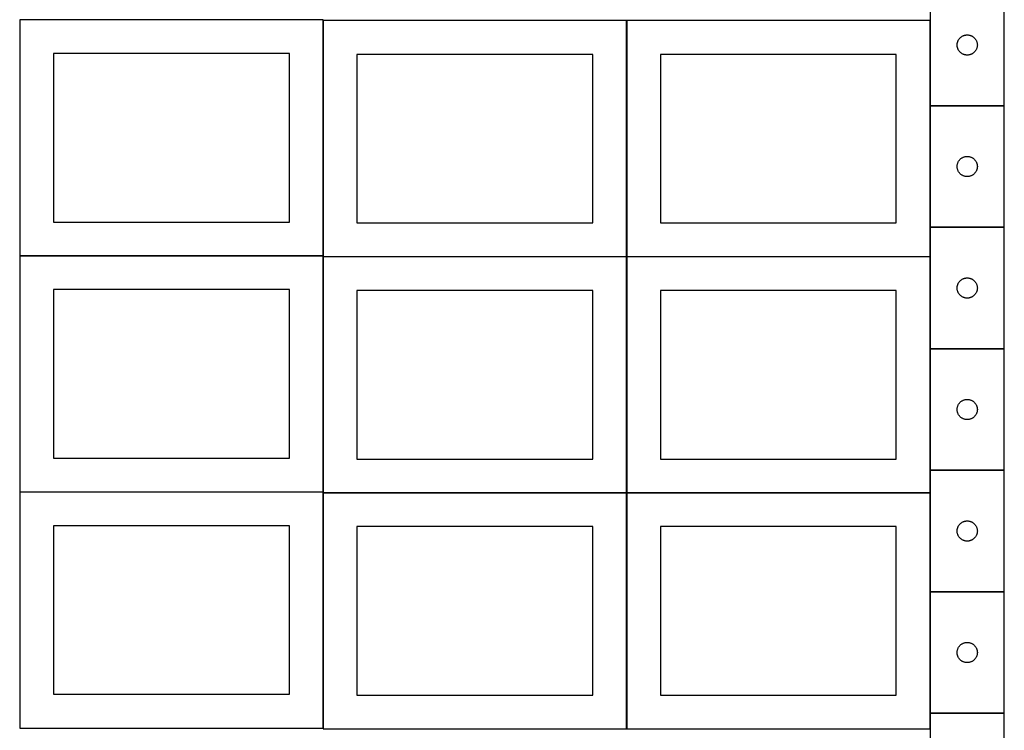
# Model space of a CAD drawing. Header units: millimetres. Extents: x 7 to 1493, y 7 to 2993.
# Tile 2 of 13: x 9 to 1470, y 709 to 1763. Entities that reach past the tile are written whole.
import ezdxf

# ---------------------------------------------------------------- set-up
doc = ezdxf.new("R2010")
doc.units = ezdxf.units.MM
doc.layers.add('COMMON', color=5, linetype='CONTINUOUS', true_color=0x0000ff)
doc.layers.add('CUT', color=7, linetype='CONTINUOUS', true_color=0x000000)

msp = doc.modelspace()

# ---------------------------------------------------------------- linework, layer by layer
at = {"layer": 'COMMON'}
for p, q in [((459.274233, 1412.623824), (459.274233, 1761.299045)), ((909.474234, 1411.299045), (909.474234, 1761.299045)), ((1359.674234, 1761.299045), (1359.674234, 1635.149477)), ((1359.674234, 1634.949476), (1359.674234, 1454.949476)), ((1469.774235, 1635.049477), (1359.774235, 1635.049477)), ((1359.674234, 1454.749475), (1359.674234, 1411.299045)), ((1469.774235, 1454.849476), (1359.774235, 1454.849476)), ((459.174232, 1412.523824), (9.174232, 1412.523824)), ((459.274233, 1062.423823), (459.274233, 1411.099044)), ((909.374233, 1411.199045), (459.374233, 1411.199045)), ((909.474234, 1061.099044), (909.474234, 1411.099044)), ((1359.574234, 1411.199045), (909.574234, 1411.199045)), ((1359.674234, 1411.099044), (1359.674234, 1274.749475)), ((1359.674234, 1274.549474), (1359.674234, 1094.549474)), ((1469.774235, 1274.649475), (1359.774235, 1274.649475)), ((1359.674234, 1094.349473), (1359.674234, 1061.099044)), ((1469.774235, 1094.449474), (1359.774235, 1094.449474)), ((9.174232, 1062.323822), (459.174232, 1062.323822)), ((459.274233, 712.223822), (459.274233, 1060.899043)), ((459.374233, 1060.999043), (909.374233, 1060.999043)), ((909.474233, 1060.899043), (909.474233, 710.899043)), ((1359.574234, 1060.999044), (909.574234, 1060.999044)), ((1359.674234, 1060.899043), (1359.674234, 914.349473)), ((1359.674234, 914.149472), (1359.674234, 734.149472)), ((1359.774235, 914.249472), (1469.774235, 914.249472)), ((1359.674234, 733.949471), (1359.674234, 710.899043)), ((1469.774235, 734.049472), (1359.774235, 734.049472))]:
    msp.add_line(p, q, dxfattribs=at)
at = {"layer": 'CUT'}
for p, q in [((1359.774235, 1815.149477), (1359.774235, 1635.149477)), ((1469.774235, 1635.149477), (1469.774235, 1815.149477)), ((459.174232, 1762.623824), (9.174232, 1762.623824)), ((9.174232, 1762.623824), (9.174232, 1412.623824)), ((459.174232, 1412.623824), (459.174232, 1762.623824)), ((909.374233, 1761.299045), (459.374233, 1761.299045)), ((459.374233, 1761.299045), (459.374233, 1411.299045)), ((909.374233, 1411.299045), (909.374233, 1761.299045)), ((1359.574234, 1761.299045), (909.574234, 1761.299045)), ((909.574234, 1761.299045), (909.574234, 1411.299045)), ((1359.574234, 1411.299045), (1359.574234, 1761.299045)), ((1406.723792, 1737.80611), (1407.386014, 1738.203756)), ((1407.386014, 1738.203756), (1408.067828, 1738.566783)), ((1408.067828, 1738.566783), (1408.767427, 1738.894231)), ((1408.767427, 1738.894231), (1409.482954, 1739.185229)), ((1409.482954, 1739.185229), (1410.212513, 1739.439008)), ((1410.212513, 1739.439008), (1410.954168, 1739.654893)), ((1410.954168, 1739.654893), (1411.705954, 1739.832312)), ((1411.705954, 1739.832312), (1412.465876, 1739.970796)), ((1412.465876, 1739.970796), (1413.23192, 1740.069975)), ((1413.23192, 1740.069975), (1414.002054, 1740.129588)), ((1414.002054, 1740.129588), (1414.774235, 1740.149477)), ((1414.774235, 1740.149477), (1415.546416, 1740.129588)), ((1415.546416, 1740.129588), (1416.31655, 1740.069975)), ((1416.31655, 1740.069975), (1417.082594, 1739.970796)), ((1417.082594, 1739.970796), (1417.842516, 1739.832312)), ((1417.842516, 1739.832312), (1418.594302, 1739.654893)), ((1418.594302, 1739.654893), (1419.335958, 1739.439008)), ((1419.335958, 1739.439008), (1420.065516, 1739.185229)), ((1420.065516, 1739.185229), (1420.781044, 1738.894231)), ((1420.781044, 1738.894231), (1421.480642, 1738.566783)), ((1421.480642, 1738.566783), (1422.162456, 1738.203756)), ((1422.162456, 1738.203756), (1422.824678, 1737.80611)), ((1399.779208, 1725.535696), (1399.818972, 1726.307109)), ((1399.779208, 1724.763258), (1399.779208, 1725.535696)), ((1399.818972, 1723.991845), (1399.779208, 1724.763258)), ((1399.818972, 1726.307109), (1399.898395, 1727.075452)), ((1399.898395, 1723.223502), (1399.818972, 1723.991845)), ((1399.898395, 1727.075452), (1400.017266, 1727.838688)), ((1400.017266, 1727.838688), (1400.17527, 1728.594793)), ((1400.17527, 1728.594793), (1400.371987, 1729.341762)), ((1400.371987, 1729.341762), (1400.606897, 1730.077613)), ((1400.606897, 1730.077613), (1400.879376, 1730.800395)), ((1400.879376, 1730.800395), (1401.188701, 1731.508193)), ((1401.188701, 1731.508193), (1401.534053, 1732.199128)), ((1401.534053, 1732.199128), (1401.914516, 1732.871369)), ((1401.914516, 1732.871369), (1402.32908, 1733.523133)), ((1402.32908, 1733.523133), (1402.776646, 1734.152691)), ((1402.776646, 1734.152691), (1403.256028, 1734.758375)), ((1403.256028, 1734.758375), (1403.765955, 1735.338577)), ((1403.765955, 1735.338577), (1404.305073, 1735.89176)), ((1404.305073, 1735.89176), (1404.871953, 1736.416456)), ((1404.871953, 1736.416456), (1405.465093, 1736.911274)), ((1405.465093, 1736.911274), (1406.082919, 1737.374902)), ((1406.082919, 1737.374902), (1406.723792, 1737.80611)), ((1422.824678, 1737.80611), (1423.465552, 1737.374902)), ((1423.465552, 1737.374902), (1424.083377, 1736.911274)), ((1424.083377, 1736.911274), (1424.676517, 1736.416456)), ((1424.676517, 1736.416456), (1425.243397, 1735.89176)), ((1425.243397, 1735.89176), (1425.782516, 1735.338577)), ((1425.782516, 1735.338577), (1426.292442, 1734.758375)), ((1426.292442, 1734.758375), (1426.771824, 1734.152691)), ((1426.771824, 1734.152691), (1427.21939, 1733.523133)), ((1427.21939, 1733.523133), (1427.633955, 1732.871369)), ((1427.633955, 1732.871369), (1428.014417, 1732.199128)), ((1428.014417, 1732.199128), (1428.359769, 1731.508193)), ((1428.359769, 1731.508193), (1428.669095, 1730.800395)), ((1428.669095, 1730.800395), (1428.941574, 1730.077613)), ((1428.941574, 1730.077613), (1429.176483, 1729.341762)), ((1429.176483, 1729.341762), (1429.373201, 1728.594793)), ((1429.373201, 1728.594793), (1429.531204, 1727.838688)), ((1429.531204, 1727.838688), (1429.650075, 1727.075452)), ((1429.650075, 1727.075452), (1429.729498, 1726.307109)), ((1429.729498, 1723.991845), (1429.650075, 1723.223502)), ((1429.729498, 1726.307109), (1429.769262, 1725.535696)), ((1429.769262, 1724.763258), (1429.729498, 1723.991845)), ((1429.769262, 1725.535696), (1429.769262, 1724.763258)), ((409.174232, 1712.623824), (59.174232, 1712.623824)), ((59.174232, 1712.623824), (59.174232, 1462.623824)), ((409.174232, 1462.623824), (409.174232, 1712.623824)), ((859.374233, 1711.299045), (509.374233, 1711.299045)), ((509.374233, 1711.299045), (509.374233, 1461.299045)), ((859.374233, 1461.299045), (859.374233, 1711.299045)), ((1309.574234, 1711.299045), (959.574234, 1711.299045)), ((959.574234, 1711.299045), (959.574234, 1461.299045)), ((1309.574234, 1461.299045), (1309.574234, 1711.299045)), ((1400.017266, 1722.460266), (1399.898395, 1723.223502)), ((1400.17527, 1721.704161), (1400.017266, 1722.460266)), ((1400.371987, 1720.957193), (1400.17527, 1721.704161)), ((1400.606897, 1720.221341), (1400.371987, 1720.957193)), ((1400.879376, 1719.498559), (1400.606897, 1720.221341)), ((1401.188701, 1718.790761), (1400.879376, 1719.498559)), ((1401.534053, 1718.099826), (1401.188701, 1718.790761)), ((1401.914516, 1717.427585), (1401.534053, 1718.099826)), ((1402.32908, 1716.775821), (1401.914516, 1717.427585)), ((1402.776646, 1716.146263), (1402.32908, 1716.775821)), ((1403.256028, 1715.540579), (1402.776646, 1716.146263)), ((1403.765955, 1714.960377), (1403.256028, 1715.540579)), ((1404.305073, 1714.407194), (1403.765955, 1714.960377)), ((1404.871953, 1713.882498), (1404.305073, 1714.407194)), ((1405.465093, 1713.38768), (1404.871953, 1713.882498)), ((1406.082919, 1712.924052), (1405.465093, 1713.38768)), ((1406.723792, 1712.492844), (1406.082919, 1712.924052)), ((1407.386014, 1712.095198), (1406.723792, 1712.492844)), ((1408.067828, 1711.732171), (1407.386014, 1712.095198)), ((1408.767427, 1711.404724), (1408.067828, 1711.732171)), ((1409.482954, 1711.113725), (1408.767427, 1711.404724)), ((1410.212513, 1710.859946), (1409.482954, 1711.113725)), ((1410.954168, 1710.644061), (1410.212513, 1710.859946)), ((1411.705954, 1710.466642), (1410.954168, 1710.644061)), ((1412.465876, 1710.328159), (1411.705954, 1710.466642)), ((1413.23192, 1710.228979), (1412.465876, 1710.328159)), ((1414.002054, 1710.169366), (1413.23192, 1710.228979)), ((1414.774235, 1710.149477), (1414.002054, 1710.169366)), ((1415.546416, 1710.169366), (1414.774235, 1710.149477)), ((1416.31655, 1710.228979), (1415.546416, 1710.169366)), ((1417.082594, 1710.328159), (1416.31655, 1710.228979)), ((1417.842516, 1710.466642), (1417.082594, 1710.328159)), ((1418.594302, 1710.644061), (1417.842516, 1710.466642)), ((1419.335958, 1710.859946), (1418.594302, 1710.644061)), ((1420.065516, 1711.113725), (1419.335958, 1710.859946)), ((1420.781044, 1711.404724), (1420.065516, 1711.113725)), ((1421.480642, 1711.732171), (1420.781044, 1711.404724)), ((1422.162456, 1712.095198), (1421.480642, 1711.732171)), ((1422.824678, 1712.492844), (1422.162456, 1712.095198)), ((1423.465552, 1712.924052), (1422.824678, 1712.492844)), ((1424.083377, 1713.38768), (1423.465552, 1712.924052)), ((1424.676517, 1713.882498), (1424.083377, 1713.38768)), ((1425.243397, 1714.407194), (1424.676517, 1713.882498)), ((1425.782516, 1714.960377), (1425.243397, 1714.407194)), ((1426.292442, 1715.540579), (1425.782516, 1714.960377)), ((1426.771824, 1716.146263), (1426.292442, 1715.540579)), ((1427.21939, 1716.775821), (1426.771824, 1716.146263)), ((1427.633955, 1717.427585), (1427.21939, 1716.775821)), ((1428.014417, 1718.099826), (1427.633955, 1717.427585)), ((1428.359769, 1718.790761), (1428.014417, 1718.099826)), ((1428.669095, 1719.498559), (1428.359769, 1718.790761)), ((1428.941574, 1720.221341), (1428.669095, 1719.498559)), ((1429.176483, 1720.957193), (1428.941574, 1720.221341)), ((1429.373201, 1721.704161), (1429.176483, 1720.957193)), ((1429.531204, 1722.460266), (1429.373201, 1721.704161)), ((1429.650075, 1723.223502), (1429.531204, 1722.460266)), ((1359.774235, 1635.149477), (1469.774235, 1635.149477)), ((1359.774235, 1634.949476), (1359.774235, 1454.949476)), ((1469.774235, 1634.949476), (1359.774235, 1634.949476)), ((1469.774235, 1454.949476), (1469.774235, 1634.949476)), ((1400.017266, 1547.638687), (1400.17527, 1548.394792)), ((1400.17527, 1548.394792), (1400.371987, 1549.141761)), ((1400.371987, 1549.141761), (1400.606897, 1549.877612)), ((1400.606897, 1549.877612), (1400.879376, 1550.600394)), ((1400.879376, 1550.600394), (1401.188701, 1551.308192)), ((1401.188701, 1551.308192), (1401.534053, 1551.999127)), ((1401.534053, 1551.999127), (1401.914516, 1552.671368)), ((1401.914516, 1552.671368), (1402.32908, 1553.323132)), ((1402.32908, 1553.323132), (1402.776646, 1553.95269)), ((1402.776646, 1553.95269), (1403.256028, 1554.558374)), ((1403.256028, 1554.558374), (1403.765955, 1555.138576)), ((1403.765955, 1555.138576), (1404.305073, 1555.691759)), ((1404.305073, 1555.691759), (1404.871953, 1556.216455)), ((1404.871953, 1556.216455), (1405.465093, 1556.711273)), ((1405.465093, 1556.711273), (1406.082919, 1557.174901)), ((1406.082919, 1557.174901), (1406.723792, 1557.606109)), ((1406.723792, 1557.606109), (1407.386014, 1558.003755)), ((1407.386014, 1558.003755), (1408.067828, 1558.366782)), ((1408.067828, 1558.366782), (1408.767427, 1558.69423)), ((1408.767427, 1558.69423), (1409.482954, 1558.985228)), ((1409.482954, 1558.985228), (1410.212513, 1559.239007)), ((1410.212513, 1559.239007), (1410.954168, 1559.454892)), ((1410.954168, 1559.454892), (1411.705954, 1559.632311)), ((1411.705954, 1559.632311), (1412.465876, 1559.770795)), ((1412.465876, 1559.770795), (1413.23192, 1559.869974)), ((1413.23192, 1559.869974), (1414.002054, 1559.929587)), ((1414.002054, 1559.929587), (1414.774235, 1559.949476)), ((1414.774235, 1559.949476), (1415.546416, 1559.929587)), ((1415.546416, 1559.929587), (1416.31655, 1559.869974)), ((1416.31655, 1559.869974), (1417.082594, 1559.770795)), ((1417.082594, 1559.770795), (1417.842516, 1559.632311)), ((1417.842516, 1559.632311), (1418.594302, 1559.454892)), ((1418.594302, 1559.454892), (1419.335958, 1559.239007)), ((1419.335958, 1559.239007), (1420.065516, 1558.985228)), ((1420.065516, 1558.985228), (1420.781044, 1558.69423)), ((1420.781044, 1558.69423), (1421.480642, 1558.366782)), ((1421.480642, 1558.366782), (1422.162456, 1558.003755)), ((1422.162456, 1558.003755), (1422.824678, 1557.606109)), ((1422.824678, 1557.606109), (1423.465552, 1557.174901)), ((1423.465552, 1557.174901), (1424.083377, 1556.711273)), ((1424.083377, 1556.711273), (1424.676517, 1556.216455)), ((1424.676517, 1556.216455), (1425.243397, 1555.691759)), ((1425.243397, 1555.691759), (1425.782516, 1555.138576)), ((1425.782516, 1555.138576), (1426.292442, 1554.558374)), ((1426.292442, 1554.558374), (1426.771824, 1553.95269)), ((1426.771824, 1553.95269), (1427.21939, 1553.323132)), ((1427.21939, 1553.323132), (1427.633955, 1552.671368)), ((1427.633955, 1552.671368), (1428.014417, 1551.999127)), ((1428.014417, 1551.999127), (1428.359769, 1551.308192)), ((1428.359769, 1551.308192), (1428.669095, 1550.600394)), ((1428.669095, 1550.600394), (1428.941574, 1549.877612)), ((1428.941574, 1549.877612), (1429.176483, 1549.141761)), ((1429.176483, 1549.141761), (1429.373201, 1548.394792)), ((1429.373201, 1548.394792), (1429.531204, 1547.638687)), ((1399.779208, 1545.335695), (1399.818972, 1546.107108)), ((1399.779208, 1544.563257), (1399.779208, 1545.335695)), ((1399.818972, 1543.791844), (1399.779208, 1544.563257)), ((1399.818972, 1546.107108), (1399.898395, 1546.875451)), ((1399.898395, 1543.023501), (1399.818972, 1543.791844)), ((1399.898395, 1546.875451), (1400.017266, 1547.638687)), ((1400.017266, 1542.260265), (1399.898395, 1543.023501)), ((1400.17527, 1541.50416), (1400.017266, 1542.260265)), ((1400.371987, 1540.757192), (1400.17527, 1541.50416)), ((1400.606897, 1540.02134), (1400.371987, 1540.757192)), ((1400.879376, 1539.298558), (1400.606897, 1540.02134)), ((1401.188701, 1538.59076), (1400.879376, 1539.298558)), ((1401.534053, 1537.899825), (1401.188701, 1538.59076)), ((1401.914516, 1537.227584), (1401.534053, 1537.899825)), ((1402.32908, 1536.57582), (1401.914516, 1537.227584)), ((1402.776646, 1535.946262), (1402.32908, 1536.57582)), ((1403.256028, 1535.340578), (1402.776646, 1535.946262)), ((1403.765955, 1534.760376), (1403.256028, 1535.340578)), ((1404.305073, 1534.207193), (1403.765955, 1534.760376)), ((1404.871953, 1533.682497), (1404.305073, 1534.207193)), ((1405.465093, 1533.187679), (1404.871953, 1533.682497)), ((1424.676517, 1533.682497), (1424.083377, 1533.187679)), ((1425.243397, 1534.207193), (1424.676517, 1533.682497)), ((1425.782516, 1534.760376), (1425.243397, 1534.207193)), ((1426.292442, 1535.340578), (1425.782516, 1534.760376)), ((1426.771824, 1535.946262), (1426.292442, 1535.340578)), ((1427.21939, 1536.57582), (1426.771824, 1535.946262)), ((1427.633955, 1537.227584), (1427.21939, 1536.57582)), ((1428.014417, 1537.899825), (1427.633955, 1537.227584)), ((1428.359769, 1538.59076), (1428.014417, 1537.899825)), ((1428.669095, 1539.298558), (1428.359769, 1538.59076)), ((1428.941574, 1540.02134), (1428.669095, 1539.298558)), ((1429.176483, 1540.757192), (1428.941574, 1540.02134)), ((1429.373201, 1541.50416), (1429.176483, 1540.757192)), ((1429.531204, 1542.260265), (1429.373201, 1541.50416)), ((1429.531204, 1547.638687), (1429.650075, 1546.875451)), ((1429.650075, 1543.023501), (1429.531204, 1542.260265)), ((1429.650075, 1546.875451), (1429.729498, 1546.107108)), ((1429.729498, 1543.791844), (1429.650075, 1543.023501)), ((1429.729498, 1546.107108), (1429.769262, 1545.335695)), ((1429.769262, 1544.563257), (1429.729498, 1543.791844)), ((1429.769262, 1545.335695), (1429.769262, 1544.563257)), ((1406.082919, 1532.724051), (1405.465093, 1533.187679)), ((1406.723792, 1532.292843), (1406.082919, 1532.724051)), ((1407.386014, 1531.895197), (1406.723792, 1532.292843)), ((1408.067828, 1531.53217), (1407.386014, 1531.895197)), ((1408.767427, 1531.204723), (1408.067828, 1531.53217)), ((1409.482954, 1530.913724), (1408.767427, 1531.204723)), ((1410.212513, 1530.659945), (1409.482954, 1530.913724)), ((1410.954168, 1530.44406), (1410.212513, 1530.659945)), ((1411.705954, 1530.266641), (1410.954168, 1530.44406)), ((1412.465876, 1530.128158), (1411.705954, 1530.266641)), ((1413.23192, 1530.028978), (1412.465876, 1530.128158)), ((1414.002054, 1529.969365), (1413.23192, 1530.028978)), ((1414.774235, 1529.949476), (1414.002054, 1529.969365)), ((1415.546416, 1529.969365), (1414.774235, 1529.949476)), ((1416.31655, 1530.028978), (1415.546416, 1529.969365)), ((1417.082594, 1530.128158), (1416.31655, 1530.028978)), ((1417.842516, 1530.266641), (1417.082594, 1530.128158)), ((1418.594302, 1530.44406), (1417.842516, 1530.266641)), ((1419.335958, 1530.659945), (1418.594302, 1530.44406)), ((1420.065516, 1530.913724), (1419.335958, 1530.659945)), ((1420.781044, 1531.204723), (1420.065516, 1530.913724)), ((1421.480642, 1531.53217), (1420.781044, 1531.204723)), ((1422.162456, 1531.895197), (1421.480642, 1531.53217)), ((1422.824678, 1532.292843), (1422.162456, 1531.895197)), ((1423.465552, 1532.724051), (1422.824678, 1532.292843)), ((1424.083377, 1533.187679), (1423.465552, 1532.724051)), ((59.174232, 1462.623824), (409.174232, 1462.623824)), ((509.374233, 1461.299045), (859.374233, 1461.299045)), ((959.574234, 1461.299045), (1309.574234, 1461.299045)), ((1359.774235, 1454.949476), (1469.774235, 1454.949476)), ((1359.774235, 1454.749475), (1359.774235, 1274.749475)), ((1469.774235, 1454.749475), (1359.774235, 1454.749475)), ((1469.774235, 1274.749475), (1469.774235, 1454.749475)), ((9.174232, 1412.623824), (459.174232, 1412.623824)), ((459.174232, 1412.423823), (9.174232, 1412.423823)), ((9.174232, 1412.423823), (9.174232, 1062.423823)), ((459.174232, 1062.423823), (459.174232, 1412.423823)), ((459.374233, 1411.299045), (909.374233, 1411.299045)), ((909.374233, 1411.099044), (459.374233, 1411.099044)), ((459.374233, 1411.099044), (459.374233, 1061.099044)), ((909.374233, 1061.099044), (909.374233, 1411.099044)), ((909.574234, 1411.299045), (1359.574234, 1411.299045)), ((1359.574234, 1411.099044), (909.574234, 1411.099044)), ((909.574234, 1411.099044), (909.574234, 1061.099044)), ((1359.574234, 1061.099044), (1359.574234, 1411.099044)), ((1401.914516, 1372.471367), (1402.32908, 1373.123131)), ((1402.32908, 1373.123131), (1402.776646, 1373.752689)), ((1402.776646, 1373.752689), (1403.256028, 1374.358373)), ((1403.256028, 1374.358373), (1403.765955, 1374.938575)), ((1403.765955, 1374.938575), (1404.305073, 1375.491758)), ((1404.305073, 1375.491758), (1404.871953, 1376.016454)), ((1404.871953, 1376.016454), (1405.465093, 1376.511272)), ((1405.465093, 1376.511272), (1406.082919, 1376.9749)), ((1406.082919, 1376.9749), (1406.723792, 1377.406108)), ((1406.723792, 1377.406108), (1407.386014, 1377.803754)), ((1407.386014, 1377.803754), (1408.067828, 1378.166781)), ((1408.067828, 1378.166781), (1408.767427, 1378.494229)), ((1408.767427, 1378.494229), (1409.482954, 1378.785227)), ((1409.482954, 1378.785227), (1410.212513, 1379.039006)), ((1410.212513, 1379.039006), (1410.954168, 1379.254891)), ((1410.954168, 1379.254891), (1411.705954, 1379.43231)), ((1411.705954, 1379.43231), (1412.465876, 1379.570794)), ((1412.465876, 1379.570794), (1413.23192, 1379.669973)), ((1413.23192, 1379.669973), (1414.002054, 1379.729586)), ((1414.002054, 1379.729586), (1414.774235, 1379.749475)), ((1414.774235, 1379.749475), (1415.546416, 1379.729586)), ((1415.546416, 1379.729586), (1416.31655, 1379.669973)), ((1416.31655, 1379.669973), (1417.082594, 1379.570794)), ((1417.082594, 1379.570794), (1417.842516, 1379.43231)), ((1417.842516, 1379.43231), (1418.594302, 1379.254891)), ((1418.594302, 1379.254891), (1419.335958, 1379.039006)), ((1419.335958, 1379.039006), (1420.065516, 1378.785227)), ((1420.065516, 1378.785227), (1420.781044, 1378.494229)), ((1420.781044, 1378.494229), (1421.480642, 1378.166781)), ((1421.480642, 1378.166781), (1422.162456, 1377.803754)), ((1422.162456, 1377.803754), (1422.824678, 1377.406108)), ((1422.824678, 1377.406108), (1423.465552, 1376.9749)), ((1423.465552, 1376.9749), (1424.083377, 1376.511272)), ((1424.083377, 1376.511272), (1424.676517, 1376.016454)), ((1424.676517, 1376.016454), (1425.243397, 1375.491758)), ((1425.243397, 1375.491758), (1425.782516, 1374.938575)), ((1425.782516, 1374.938575), (1426.292442, 1374.358373)), ((1426.292442, 1374.358373), (1426.771824, 1373.752689)), ((1426.771824, 1373.752689), (1427.21939, 1373.123131)), ((1427.21939, 1373.123131), (1427.633955, 1372.471367)), ((409.174232, 1362.423823), (59.174232, 1362.423823)), ((59.174232, 1362.423823), (59.174232, 1112.423823)), ((409.174232, 1112.423823), (409.174232, 1362.423823)), ((859.374233, 1361.099044), (509.374233, 1361.099044)), ((509.374233, 1361.099044), (509.374233, 1111.099044)), ((859.374233, 1111.099044), (859.374233, 1361.099044)), ((1309.574234, 1361.099044), (959.574234, 1361.099044)), ((959.574234, 1361.099044), (959.574234, 1111.099044)), ((1309.574234, 1111.099044), (1309.574234, 1361.099044)), ((1399.779208, 1365.135694), (1399.818972, 1365.907107)), ((1399.779208, 1364.363256), (1399.779208, 1365.135694)), ((1399.818972, 1363.591843), (1399.779208, 1364.363256)), ((1399.818972, 1365.907107), (1399.898395, 1366.67545)), ((1399.898395, 1362.8235), (1399.818972, 1363.591843)), ((1399.898395, 1366.67545), (1400.017266, 1367.438686)), ((1400.017266, 1362.060264), (1399.898395, 1362.8235)), ((1400.017266, 1367.438686), (1400.17527, 1368.194791)), ((1400.17527, 1361.304159), (1400.017266, 1362.060264)), ((1400.17527, 1368.194791), (1400.371987, 1368.94176)), ((1400.371987, 1360.557191), (1400.17527, 1361.304159)), ((1400.371987, 1368.94176), (1400.606897, 1369.677611)), ((1400.606897, 1359.821339), (1400.371987, 1360.557191)), ((1400.606897, 1369.677611), (1400.879376, 1370.400393)), ((1400.879376, 1359.098557), (1400.606897, 1359.821339)), ((1400.879376, 1370.400393), (1401.188701, 1371.108191)), ((1401.188701, 1358.390759), (1400.879376, 1359.098557)), ((1401.188701, 1371.108191), (1401.534053, 1371.799126)), ((1401.534053, 1357.699824), (1401.188701, 1358.390759)), ((1401.534053, 1371.799126), (1401.914516, 1372.471367)), ((1427.633955, 1372.471367), (1428.014417, 1371.799126)), ((1428.014417, 1371.799126), (1428.359769, 1371.108191)), ((1428.359769, 1358.390759), (1428.014417, 1357.699824)), ((1428.359769, 1371.108191), (1428.669095, 1370.400393)), ((1428.669095, 1359.098557), (1428.359769, 1358.390759)), ((1428.669095, 1370.400393), (1428.941574, 1369.677611)), ((1428.941574, 1359.821339), (1428.669095, 1359.098557)), ((1428.941574, 1369.677611), (1429.176483, 1368.94176)), ((1429.176483, 1360.557191), (1428.941574, 1359.821339)), ((1429.176483, 1368.94176), (1429.373201, 1368.194791)), ((1429.373201, 1361.304159), (1429.176483, 1360.557191)), ((1429.373201, 1368.194791), (1429.531204, 1367.438686)), ((1429.531204, 1362.060264), (1429.373201, 1361.304159)), ((1429.531204, 1367.438686), (1429.650075, 1366.67545)), ((1429.650075, 1362.8235), (1429.531204, 1362.060264)), ((1429.650075, 1366.67545), (1429.729498, 1365.907107)), ((1429.729498, 1363.591843), (1429.650075, 1362.8235)), ((1429.729498, 1365.907107), (1429.769262, 1365.135694)), ((1429.769262, 1364.363256), (1429.729498, 1363.591843)), ((1429.769262, 1365.135694), (1429.769262, 1364.363256)), ((1401.914516, 1357.027583), (1401.534053, 1357.699824)), ((1402.32908, 1356.375819), (1401.914516, 1357.027583)), ((1402.776646, 1355.746261), (1402.32908, 1356.375819)), ((1403.256028, 1355.140577), (1402.776646, 1355.746261)), ((1403.765955, 1354.560375), (1403.256028, 1355.140577)), ((1404.305073, 1354.007192), (1403.765955, 1354.560375)), ((1404.871953, 1353.482496), (1404.305073, 1354.007192)), ((1405.465093, 1352.987678), (1404.871953, 1353.482496)), ((1406.082919, 1352.52405), (1405.465093, 1352.987678)), ((1406.723792, 1352.092842), (1406.082919, 1352.52405)), ((1407.386014, 1351.695196), (1406.723792, 1352.092842)), ((1408.067828, 1351.332169), (1407.386014, 1351.695196)), ((1408.767427, 1351.004722), (1408.067828, 1351.332169)), ((1409.482954, 1350.713723), (1408.767427, 1351.004722)), ((1410.212513, 1350.459944), (1409.482954, 1350.713723)), ((1410.954168, 1350.244059), (1410.212513, 1350.459944)), ((1411.705954, 1350.06664), (1410.954168, 1350.244059)), ((1412.465876, 1349.928157), (1411.705954, 1350.06664)), ((1413.23192, 1349.828977), (1412.465876, 1349.928157)), ((1414.002054, 1349.769364), (1413.23192, 1349.828977)), ((1414.774235, 1349.749475), (1414.002054, 1349.769364)), ((1415.546416, 1349.769364), (1414.774235, 1349.749475)), ((1416.31655, 1349.828977), (1415.546416, 1349.769364)), ((1417.082594, 1349.928157), (1416.31655, 1349.828977)), ((1417.842516, 1350.06664), (1417.082594, 1349.928157)), ((1418.594302, 1350.244059), (1417.842516, 1350.06664)), ((1419.335958, 1350.459944), (1418.594302, 1350.244059)), ((1420.065516, 1350.713723), (1419.335958, 1350.459944)), ((1420.781044, 1351.004722), (1420.065516, 1350.713723)), ((1421.480642, 1351.332169), (1420.781044, 1351.004722)), ((1422.162456, 1351.695196), (1421.480642, 1351.332169)), ((1422.824678, 1352.092842), (1422.162456, 1351.695196)), ((1423.465552, 1352.52405), (1422.824678, 1352.092842)), ((1424.083377, 1352.987678), (1423.465552, 1352.52405)), ((1424.676517, 1353.482496), (1424.083377, 1352.987678)), ((1425.243397, 1354.007192), (1424.676517, 1353.482496)), ((1425.782516, 1354.560375), (1425.243397, 1354.007192)), ((1426.292442, 1355.140577), (1425.782516, 1354.560375)), ((1426.771824, 1355.746261), (1426.292442, 1355.140577)), ((1427.21939, 1356.375819), (1426.771824, 1355.746261)), ((1427.633955, 1357.027583), (1427.21939, 1356.375819)), ((1428.014417, 1357.699824), (1427.633955, 1357.027583)), ((1359.774235, 1274.749475), (1469.774235, 1274.749475)), ((1359.774235, 1274.549474), (1359.774235, 1094.549474)), ((1469.774235, 1274.549474), (1359.774235, 1274.549474)), ((1469.774235, 1094.549474), (1469.774235, 1274.549474)), ((1407.386014, 1197.603753), (1408.067828, 1197.96678)), ((1408.067828, 1197.96678), (1408.767427, 1198.294228)), ((1408.767427, 1198.294228), (1409.482954, 1198.585226)), ((1409.482954, 1198.585226), (1410.212513, 1198.839005)), ((1410.212513, 1198.839005), (1410.954168, 1199.05489)), ((1410.954168, 1199.05489), (1411.705954, 1199.232309)), ((1411.705954, 1199.232309), (1412.465876, 1199.370793)), ((1412.465876, 1199.370793), (1413.23192, 1199.469972)), ((1413.23192, 1199.469972), (1414.002054, 1199.529585)), ((1414.002054, 1199.529585), (1414.774235, 1199.549474)), ((1414.774235, 1199.549474), (1415.546416, 1199.529585)), ((1415.546416, 1199.529585), (1416.31655, 1199.469972)), ((1416.31655, 1199.469972), (1417.082594, 1199.370793)), ((1417.082594, 1199.370793), (1417.842516, 1199.232309)), ((1417.842516, 1199.232309), (1418.594302, 1199.05489)), ((1418.594302, 1199.05489), (1419.335958, 1198.839005)), ((1419.335958, 1198.839005), (1420.065516, 1198.585226)), ((1420.065516, 1198.585226), (1420.781044, 1198.294228)), ((1420.781044, 1198.294228), (1421.480642, 1197.96678)), ((1421.480642, 1197.96678), (1422.162456, 1197.603753)), ((1399.779208, 1184.935693), (1399.818972, 1185.707106)), ((1399.779208, 1184.163255), (1399.779208, 1184.935693)), ((1399.818972, 1183.391842), (1399.779208, 1184.163255)), ((1399.818972, 1185.707106), (1399.898395, 1186.475449)), ((1399.898395, 1182.623499), (1399.818972, 1183.391842)), ((1399.898395, 1186.475449), (1400.017266, 1187.238685)), ((1400.017266, 1187.238685), (1400.17527, 1187.99479)), ((1400.17527, 1187.99479), (1400.371987, 1188.741759)), ((1400.371987, 1188.741759), (1400.606897, 1189.47761)), ((1400.606897, 1189.47761), (1400.879376, 1190.200392)), ((1400.879376, 1190.200392), (1401.188701, 1190.90819)), ((1401.188701, 1190.90819), (1401.534053, 1191.599125)), ((1401.534053, 1191.599125), (1401.914516, 1192.271366)), ((1401.914516, 1192.271366), (1402.32908, 1192.92313)), ((1402.32908, 1192.92313), (1402.776646, 1193.552688)), ((1402.776646, 1193.552688), (1403.256028, 1194.158372)), ((1403.256028, 1194.158372), (1403.765955, 1194.738574)), ((1403.765955, 1194.738574), (1404.305073, 1195.291757)), ((1404.305073, 1195.291757), (1404.871953, 1195.816453)), ((1404.871953, 1195.816453), (1405.465093, 1196.311271)), ((1405.465093, 1196.311271), (1406.082919, 1196.774899)), ((1406.082919, 1196.774899), (1406.723792, 1197.206107)), ((1406.723792, 1197.206107), (1407.386014, 1197.603753)), ((1422.162456, 1197.603753), (1422.824678, 1197.206107)), ((1422.824678, 1197.206107), (1423.465552, 1196.774899)), ((1423.465552, 1196.774899), (1424.083377, 1196.311271)), ((1424.083377, 1196.311271), (1424.676517, 1195.816453)), ((1424.676517, 1195.816453), (1425.243397, 1195.291757)), ((1425.243397, 1195.291757), (1425.782516, 1194.738574)), ((1425.782516, 1194.738574), (1426.292442, 1194.158372)), ((1426.292442, 1194.158372), (1426.771824, 1193.552688)), ((1426.771824, 1193.552688), (1427.21939, 1192.92313)), ((1427.21939, 1192.92313), (1427.633955, 1192.271366)), ((1427.633955, 1192.271366), (1428.014417, 1191.599125)), ((1428.014417, 1191.599125), (1428.359769, 1190.90819)), ((1428.359769, 1190.90819), (1428.669095, 1190.200392)), ((1428.669095, 1190.200392), (1428.941574, 1189.47761)), ((1428.941574, 1189.47761), (1429.176483, 1188.741759)), ((1429.176483, 1188.741759), (1429.373201, 1187.99479)), ((1429.373201, 1187.99479), (1429.531204, 1187.238685)), ((1429.531204, 1187.238685), (1429.650075, 1186.475449)), ((1429.650075, 1186.475449), (1429.729498, 1185.707106)), ((1429.729498, 1183.391842), (1429.650075, 1182.623499)), ((1429.729498, 1185.707106), (1429.769262, 1184.935693)), ((1429.769262, 1184.163255), (1429.729498, 1183.391842)), ((1429.769262, 1184.935693), (1429.769262, 1184.163255)), ((1400.017266, 1181.860263), (1399.898395, 1182.623499)), ((1400.17527, 1181.104158), (1400.017266, 1181.860263)), ((1400.371987, 1180.35719), (1400.17527, 1181.104158)), ((1400.606897, 1179.621338), (1400.371987, 1180.35719)), ((1400.879376, 1178.898556), (1400.606897, 1179.621338)), ((1401.188701, 1178.190758), (1400.879376, 1178.898556)), ((1401.534053, 1177.499823), (1401.188701, 1178.190758)), ((1401.914516, 1176.827582), (1401.534053, 1177.499823)), ((1402.32908, 1176.175818), (1401.914516, 1176.827582)), ((1402.776646, 1175.54626), (1402.32908, 1176.175818)), ((1403.256028, 1174.940576), (1402.776646, 1175.54626)), ((1403.765955, 1174.360374), (1403.256028, 1174.940576)), ((1404.305073, 1173.807191), (1403.765955, 1174.360374)), ((1404.871953, 1173.282495), (1404.305073, 1173.807191)), ((1405.465093, 1172.787677), (1404.871953, 1173.282495)), ((1406.082919, 1172.324049), (1405.465093, 1172.787677)), ((1406.723792, 1171.892841), (1406.082919, 1172.324049)), ((1407.386014, 1171.495195), (1406.723792, 1171.892841)), ((1408.067828, 1171.132168), (1407.386014, 1171.495195)), ((1408.767427, 1170.804721), (1408.067828, 1171.132168)), ((1409.482954, 1170.513722), (1408.767427, 1170.804721)), ((1410.212513, 1170.259943), (1409.482954, 1170.513722)), ((1410.954168, 1170.044058), (1410.212513, 1170.259943)), ((1411.705954, 1169.866639), (1410.954168, 1170.044058)), ((1412.465876, 1169.728156), (1411.705954, 1169.866639)), ((1413.23192, 1169.628976), (1412.465876, 1169.728156)), ((1414.002054, 1169.569363), (1413.23192, 1169.628976)), ((1414.774235, 1169.549474), (1414.002054, 1169.569363)), ((1415.546416, 1169.569363), (1414.774235, 1169.549474)), ((1416.31655, 1169.628976), (1415.546416, 1169.569363)), ((1417.082594, 1169.728156), (1416.31655, 1169.628976)), ((1417.842516, 1169.866639), (1417.082594, 1169.728156)), ((1418.594302, 1170.044058), (1417.842516, 1169.866639)), ((1419.335958, 1170.259943), (1418.594302, 1170.044058)), ((1420.065516, 1170.513722), (1419.335958, 1170.259943)), ((1420.781044, 1170.804721), (1420.065516, 1170.513722)), ((1421.480642, 1171.132168), (1420.781044, 1170.804721)), ((1422.162456, 1171.495195), (1421.480642, 1171.132168)), ((1422.824678, 1171.892841), (1422.162456, 1171.495195)), ((1423.465552, 1172.324049), (1422.824678, 1171.892841)), ((1424.083377, 1172.787677), (1423.465552, 1172.324049)), ((1424.676517, 1173.282495), (1424.083377, 1172.787677)), ((1425.243397, 1173.807191), (1424.676517, 1173.282495)), ((1425.782516, 1174.360374), (1425.243397, 1173.807191)), ((1426.292442, 1174.940576), (1425.782516, 1174.360374)), ((1426.771824, 1175.54626), (1426.292442, 1174.940576)), ((1427.21939, 1176.175818), (1426.771824, 1175.54626)), ((1427.633955, 1176.827582), (1427.21939, 1176.175818)), ((1428.014417, 1177.499823), (1427.633955, 1176.827582)), ((1428.359769, 1178.190758), (1428.014417, 1177.499823)), ((1428.669095, 1178.898556), (1428.359769, 1178.190758)), ((1428.941574, 1179.621338), (1428.669095, 1178.898556)), ((1429.176483, 1180.35719), (1428.941574, 1179.621338)), ((1429.373201, 1181.104158), (1429.176483, 1180.35719)), ((1429.531204, 1181.860263), (1429.373201, 1181.104158)), ((1429.650075, 1182.623499), (1429.531204, 1181.860263)), ((59.174232, 1112.423823), (409.174232, 1112.423823)), ((509.374233, 1111.099044), (859.374233, 1111.099044)), ((959.574234, 1111.099044), (1309.574234, 1111.099044)), ((1359.774235, 1094.549474), (1469.774235, 1094.549474)), ((1469.774235, 1094.349473), (1359.774235, 1094.349473)), ((1359.774235, 1094.349473), (1359.774235, 914.349473)), ((1469.774235, 914.349473), (1469.774235, 1094.349473)), ((9.174232, 1062.423823), (459.174232, 1062.423823)), ((459.174232, 1062.223822), (9.174232, 1062.223822)), ((9.174232, 1062.223822), (9.174232, 712.223822)), ((459.174232, 712.223822), (459.174232, 1062.223822)), ((459.374233, 1061.099044), (909.374233, 1061.099044)), ((909.374233, 1060.899043), (459.374233, 1060.899043)), ((459.374233, 1060.899043), (459.374233, 710.899043)), ((909.374233, 710.899043), (909.374233, 1060.899043)), ((909.574234, 1061.099044), (1359.574234, 1061.099044)), ((1359.574234, 1060.899043), (909.574234, 1060.899043)), ((909.574234, 1060.899043), (909.574234, 710.899043)), ((1359.574234, 710.899043), (1359.574234, 1060.899043)), ((409.174232, 1012.223822), (59.174232, 1012.223822)), ((59.174232, 1012.223822), (59.174232, 762.223822)), ((409.174232, 762.223822), (409.174232, 1012.223822)), ((859.374233, 1010.899043), (509.374233, 1010.899043)), ((509.374233, 1010.899043), (509.374233, 760.899043)), ((859.374233, 760.899043), (859.374233, 1010.899043)), ((1309.574234, 1010.899043), (959.574234, 1010.899043)), ((959.574234, 1010.899043), (959.574234, 760.899043)), ((1309.574234, 760.899043), (1309.574234, 1010.899043)), ((1400.17527, 1007.794789), (1400.371987, 1008.541758)), ((1400.371987, 1008.541758), (1400.606897, 1009.277609)), ((1400.606897, 1009.277609), (1400.879376, 1010.000391)), ((1400.879376, 1010.000391), (1401.188701, 1010.708189)), ((1401.188701, 1010.708189), (1401.534053, 1011.399124)), ((1401.534053, 1011.399124), (1401.914516, 1012.071365)), ((1401.914516, 1012.071365), (1402.32908, 1012.723129)), ((1402.32908, 1012.723129), (1402.776646, 1013.352687)), ((1402.776646, 1013.352687), (1403.256028, 1013.958371)), ((1403.256028, 1013.958371), (1403.765955, 1014.538573)), ((1403.765955, 1014.538573), (1404.305073, 1015.091756)), ((1404.305073, 1015.091756), (1404.871953, 1015.616452)), ((1404.871953, 1015.616452), (1405.465093, 1016.11127)), ((1405.465093, 1016.11127), (1406.082919, 1016.574898)), ((1406.082919, 1016.574898), (1406.723792, 1017.006106)), ((1406.723792, 1017.006106), (1407.386014, 1017.403752)), ((1407.386014, 1017.403752), (1408.067828, 1017.766779)), ((1408.067828, 1017.766779), (1408.767427, 1018.094227)), ((1408.767427, 1018.094227), (1409.482954, 1018.385225)), ((1409.482954, 1018.385225), (1410.212513, 1018.639004)), ((1410.212513, 1018.639004), (1410.954168, 1018.854889)), ((1410.954168, 1018.854889), (1411.705954, 1019.032308)), ((1411.705954, 1019.032308), (1412.465876, 1019.170792)), ((1412.465876, 1019.170792), (1413.23192, 1019.269971)), ((1413.23192, 1019.269971), (1414.002054, 1019.329584)), ((1414.002054, 1019.329584), (1414.774235, 1019.349473)), ((1414.774235, 1019.349473), (1415.546416, 1019.329584)), ((1415.546416, 1019.329584), (1416.31655, 1019.269971)), ((1416.31655, 1019.269971), (1417.082594, 1019.170792)), ((1417.082594, 1019.170792), (1417.842516, 1019.032308)), ((1417.842516, 1019.032308), (1418.594302, 1018.854889)), ((1418.594302, 1018.854889), (1419.335958, 1018.639004)), ((1419.335958, 1018.639004), (1420.065516, 1018.385225)), ((1420.065516, 1018.385225), (1420.781044, 1018.094227)), ((1420.781044, 1018.094227), (1421.480642, 1017.766779)), ((1421.480642, 1017.766779), (1422.162456, 1017.403752)), ((1422.162456, 1017.403752), (1422.824678, 1017.006106)), ((1422.824678, 1017.006106), (1423.465552, 1016.574898)), ((1423.465552, 1016.574898), (1424.083377, 1016.11127)), ((1424.083377, 1016.11127), (1424.676517, 1015.616452)), ((1424.676517, 1015.616452), (1425.243397, 1015.091756)), ((1425.243397, 1015.091756), (1425.782516, 1014.538573)), ((1425.782516, 1014.538573), (1426.292442, 1013.958371)), ((1426.292442, 1013.958371), (1426.771824, 1013.352687)), ((1426.771824, 1013.352687), (1427.21939, 1012.723129)), ((1427.21939, 1012.723129), (1427.633955, 1012.071365)), ((1427.633955, 1012.071365), (1428.014417, 1011.399124)), ((1428.014417, 1011.399124), (1428.359769, 1010.708189)), ((1428.359769, 1010.708189), (1428.669095, 1010.000391)), ((1428.669095, 1010.000391), (1428.941574, 1009.277609)), ((1428.941574, 1009.277609), (1429.176483, 1008.541758)), ((1429.176483, 1008.541758), (1429.373201, 1007.794789)), ((1399.779208, 1004.735692), (1399.818972, 1005.507105)), ((1399.779208, 1003.963254), (1399.779208, 1004.735692)), ((1399.818972, 1003.191841), (1399.779208, 1003.963254)), ((1399.818972, 1005.507105), (1399.898395, 1006.275448)), ((1399.898395, 1002.423498), (1399.818972, 1003.191841)), ((1399.898395, 1006.275448), (1400.017266, 1007.038684)), ((1400.017266, 1001.660262), (1399.898395, 1002.423498)), ((1400.017266, 1007.038684), (1400.17527, 1007.794789)), ((1400.17527, 1000.904157), (1400.017266, 1001.660262)), ((1400.371987, 1000.157189), (1400.17527, 1000.904157)), ((1400.606897, 999.421337), (1400.371987, 1000.157189)), ((1400.879376, 998.698555), (1400.606897, 999.421337)), ((1401.188701, 997.990757), (1400.879376, 998.698555)), ((1401.534053, 997.299822), (1401.188701, 997.990757)), ((1401.914516, 996.627581), (1401.534053, 997.299822)), ((1402.32908, 995.975817), (1401.914516, 996.627581)), ((1402.776646, 995.346259), (1402.32908, 995.975817)), ((1403.256028, 994.740575), (1402.776646, 995.346259)), ((1403.765955, 994.160373), (1403.256028, 994.740575)), ((1404.305073, 993.60719), (1403.765955, 994.160373)), ((1404.871953, 993.082494), (1404.305073, 993.60719)), ((1425.243397, 993.60719), (1424.676517, 993.082494)), ((1425.782516, 994.160373), (1425.243397, 993.60719)), ((1426.292442, 994.740575), (1425.782516, 994.160373)), ((1426.771824, 995.346259), (1426.292442, 994.740575)), ((1427.21939, 995.975817), (1426.771824, 995.346259)), ((1427.633955, 996.627581), (1427.21939, 995.975817)), ((1428.014417, 997.299822), (1427.633955, 996.627581)), ((1428.359769, 997.990757), (1428.014417, 997.299822)), ((1428.669095, 998.698555), (1428.359769, 997.990757)), ((1428.941574, 999.421337), (1428.669095, 998.698555)), ((1429.176483, 1000.157189), (1428.941574, 999.421337)), ((1429.373201, 1000.904157), (1429.176483, 1000.157189)), ((1429.373201, 1007.794789), (1429.531204, 1007.038684)), ((1429.531204, 1001.660262), (1429.373201, 1000.904157)), ((1429.531204, 1007.038684), (1429.650075, 1006.275448)), ((1429.650075, 1002.423498), (1429.531204, 1001.660262)), ((1429.650075, 1006.275448), (1429.729498, 1005.507105)), ((1429.729498, 1003.191841), (1429.650075, 1002.423498)), ((1429.729498, 1005.507105), (1429.769262, 1004.735692)), ((1429.769262, 1003.963254), (1429.729498, 1003.191841)), ((1429.769262, 1004.735692), (1429.769262, 1003.963254)), ((1405.465093, 992.587676), (1404.871953, 993.082494)), ((1406.082919, 992.124048), (1405.465093, 992.587676)), ((1406.723792, 991.69284), (1406.082919, 992.124048)), ((1407.386014, 991.295194), (1406.723792, 991.69284)), ((1408.067828, 990.932167), (1407.386014, 991.295194)), ((1408.767427, 990.60472), (1408.067828, 990.932167)), ((1409.482954, 990.313721), (1408.767427, 990.60472)), ((1410.212513, 990.059942), (1409.482954, 990.313721)), ((1410.954168, 989.844057), (1410.212513, 990.059942)), ((1411.705954, 989.666638), (1410.954168, 989.844057)), ((1412.465876, 989.528155), (1411.705954, 989.666638)), ((1413.23192, 989.428975), (1412.465876, 989.528155)), ((1414.002054, 989.369362), (1413.23192, 989.428975)), ((1414.774235, 989.349473), (1414.002054, 989.369362)), ((1415.546416, 989.369362), (1414.774235, 989.349473)), ((1416.31655, 989.428975), (1415.546416, 989.369362)), ((1417.082594, 989.528155), (1416.31655, 989.428975)), ((1417.842516, 989.666638), (1417.082594, 989.528155)), ((1418.594302, 989.844057), (1417.842516, 989.666638)), ((1419.335958, 990.059942), (1418.594302, 989.844057)), ((1420.065516, 990.313721), (1419.335958, 990.059942)), ((1420.781044, 990.60472), (1420.065516, 990.313721)), ((1421.480642, 990.932167), (1420.781044, 990.60472)), ((1422.162456, 991.295194), (1421.480642, 990.932167)), ((1422.824678, 991.69284), (1422.162456, 991.295194)), ((1423.465552, 992.124048), (1422.824678, 991.69284)), ((1424.083377, 992.587676), (1423.465552, 992.124048)), ((1424.676517, 993.082494), (1424.083377, 992.587676)), ((1359.774235, 914.349473), (1469.774235, 914.349473)), ((1469.774235, 914.149472), (1359.774235, 914.149472)), ((1359.774235, 914.149472), (1359.774235, 734.149472)), ((1469.774235, 734.149472), (1469.774235, 914.149472)), ((1402.32908, 832.523128), (1402.776646, 833.152686)), ((1402.776646, 833.152686), (1403.256028, 833.75837)), ((1403.256028, 833.75837), (1403.765955, 834.338572)), ((1403.765955, 834.338572), (1404.305073, 834.891755)), ((1404.305073, 834.891755), (1404.871953, 835.416451)), ((1404.871953, 835.416451), (1405.465093, 835.911269)), ((1405.465093, 835.911269), (1406.082919, 836.374897)), ((1406.082919, 836.374897), (1406.723792, 836.806105)), ((1406.723792, 836.806105), (1407.386014, 837.203751)), ((1407.386014, 837.203751), (1408.067828, 837.566778)), ((1408.067828, 837.566778), (1408.767427, 837.894226)), ((1408.767427, 837.894226), (1409.482954, 838.185224)), ((1409.482954, 838.185224), (1410.212513, 838.439003)), ((1410.212513, 838.439003), (1410.954168, 838.654888)), ((1410.954168, 838.654888), (1411.705954, 838.832307)), ((1411.705954, 838.832307), (1412.465876, 838.970791)), ((1412.465876, 838.970791), (1413.23192, 839.06997)), ((1413.23192, 839.06997), (1414.002054, 839.129583)), ((1414.002054, 839.129583), (1414.774235, 839.149472)), ((1414.774235, 839.149472), (1415.546416, 839.129583)), ((1415.546416, 839.129583), (1416.31655, 839.06997)), ((1416.31655, 839.06997), (1417.082594, 838.970791)), ((1417.082594, 838.970791), (1417.842516, 838.832307)), ((1417.842516, 838.832307), (1418.594302, 838.654888)), ((1418.594302, 838.654888), (1419.335958, 838.439003)), ((1419.335958, 838.439003), (1420.065516, 838.185224)), ((1420.065516, 838.185224), (1420.781044, 837.894226)), ((1420.781044, 837.894226), (1421.480642, 837.566778)), ((1421.480642, 837.566778), (1422.162456, 837.203751)), ((1422.162456, 837.203751), (1422.824678, 836.806105)), ((1422.824678, 836.806105), (1423.465552, 836.374897)), ((1423.465552, 836.374897), (1424.083377, 835.911269)), ((1424.083377, 835.911269), (1424.676517, 835.416451)), ((1424.676517, 835.416451), (1425.243397, 834.891755)), ((1425.243397, 834.891755), (1425.782516, 834.338572)), ((1425.782516, 834.338572), (1426.292442, 833.75837)), ((1426.292442, 833.75837), (1426.771824, 833.152686)), ((1426.771824, 833.152686), (1427.21939, 832.523128)), ((1399.779208, 824.535691), (1399.818972, 825.307104)), ((1399.779208, 823.763253), (1399.779208, 824.535691)), ((1399.818972, 822.99184), (1399.779208, 823.763253)), ((1399.818972, 825.307104), (1399.898395, 826.075447)), ((1399.898395, 822.223497), (1399.818972, 822.99184)), ((1399.898395, 826.075447), (1400.017266, 826.838683)), ((1400.017266, 821.460261), (1399.898395, 822.223497)), ((1400.017266, 826.838683), (1400.17527, 827.594788)), ((1400.17527, 820.704156), (1400.017266, 821.460261)), ((1400.17527, 827.594788), (1400.371987, 828.341757)), ((1400.371987, 819.957188), (1400.17527, 820.704156)), ((1400.371987, 828.341757), (1400.606897, 829.077608)), ((1400.606897, 819.221336), (1400.371987, 819.957188)), ((1400.606897, 829.077608), (1400.879376, 829.80039)), ((1400.879376, 818.498554), (1400.606897, 819.221336)), ((1400.879376, 829.80039), (1401.188701, 830.508188)), ((1401.188701, 817.790756), (1400.879376, 818.498554)), ((1401.188701, 830.508188), (1401.534053, 831.199123)), ((1401.534053, 831.199123), (1401.914516, 831.871364)), ((1401.914516, 831.871364), (1402.32908, 832.523128)), ((1427.21939, 832.523128), (1427.633955, 831.871364)), ((1427.633955, 831.871364), (1428.014417, 831.199123)), ((1428.014417, 831.199123), (1428.359769, 830.508188)), ((1428.359769, 830.508188), (1428.669095, 829.80039)), ((1428.669095, 818.498554), (1428.359769, 817.790756)), ((1428.669095, 829.80039), (1428.941574, 829.077608)), ((1428.941574, 819.221336), (1428.669095, 818.498554)), ((1428.941574, 829.077608), (1429.176483, 828.341757)), ((1429.176483, 819.957188), (1428.941574, 819.221336)), ((1429.176483, 828.341757), (1429.373201, 827.594788)), ((1429.373201, 820.704156), (1429.176483, 819.957188)), ((1429.373201, 827.594788), (1429.531204, 826.838683)), ((1429.531204, 821.460261), (1429.373201, 820.704156)), ((1429.531204, 826.838683), (1429.650075, 826.075447)), ((1429.650075, 822.223497), (1429.531204, 821.460261)), ((1429.650075, 826.075447), (1429.729498, 825.307104)), ((1429.729498, 822.99184), (1429.650075, 822.223497)), ((1429.729498, 825.307104), (1429.769262, 824.535691)), ((1429.769262, 823.763253), (1429.729498, 822.99184)), ((1429.769262, 824.535691), (1429.769262, 823.763253)), ((1401.534053, 817.099821), (1401.188701, 817.790756)), ((1401.914516, 816.42758), (1401.534053, 817.099821)), ((1402.32908, 815.775816), (1401.914516, 816.42758)), ((1402.776646, 815.146258), (1402.32908, 815.775816)), ((1403.256028, 814.540574), (1402.776646, 815.146258)), ((1403.765955, 813.960372), (1403.256028, 814.540574)), ((1404.305073, 813.407189), (1403.765955, 813.960372)), ((1404.871953, 812.882493), (1404.305073, 813.407189)), ((1405.465093, 812.387675), (1404.871953, 812.882493)), ((1406.082919, 811.924047), (1405.465093, 812.387675)), ((1406.723792, 811.492839), (1406.082919, 811.924047)), ((1407.386014, 811.095193), (1406.723792, 811.492839)), ((1408.067828, 810.732166), (1407.386014, 811.095193)), ((1408.767427, 810.404719), (1408.067828, 810.732166)), ((1409.482954, 810.11372), (1408.767427, 810.404719)), ((1410.212513, 809.859941), (1409.482954, 810.11372)), ((1410.954168, 809.644056), (1410.212513, 809.859941)), ((1411.705954, 809.466637), (1410.954168, 809.644056)), ((1412.465876, 809.328154), (1411.705954, 809.466637)), ((1413.23192, 809.228974), (1412.465876, 809.328154)), ((1414.002054, 809.169361), (1413.23192, 809.228974)), ((1414.774235, 809.149472), (1414.002054, 809.169361)), ((1415.546416, 809.169361), (1414.774235, 809.149472)), ((1416.31655, 809.228974), (1415.546416, 809.169361)), ((1417.082594, 809.328154), (1416.31655, 809.228974)), ((1417.842516, 809.466637), (1417.082594, 809.328154)), ((1418.594302, 809.644056), (1417.842516, 809.466637)), ((1419.335958, 809.859941), (1418.594302, 809.644056)), ((1420.065516, 810.11372), (1419.335958, 809.859941)), ((1420.781044, 810.404719), (1420.065516, 810.11372)), ((1421.480642, 810.732166), (1420.781044, 810.404719)), ((1422.162456, 811.095193), (1421.480642, 810.732166)), ((1422.824678, 811.492839), (1422.162456, 811.095193)), ((1423.465552, 811.924047), (1422.824678, 811.492839)), ((1424.083377, 812.387675), (1423.465552, 811.924047)), ((1424.676517, 812.882493), (1424.083377, 812.387675)), ((1425.243397, 813.407189), (1424.676517, 812.882493)), ((1425.782516, 813.960372), (1425.243397, 813.407189)), ((1426.292442, 814.540574), (1425.782516, 813.960372)), ((1426.771824, 815.146258), (1426.292442, 814.540574)), ((1427.21939, 815.775816), (1426.771824, 815.146258)), ((1427.633955, 816.42758), (1427.21939, 815.775816)), ((1428.014417, 817.099821), (1427.633955, 816.42758)), ((1428.359769, 817.790756), (1428.014417, 817.099821)), ((59.174232, 762.223822), (409.174232, 762.223822)), ((509.374233, 760.899043), (859.374233, 760.899043)), ((959.574234, 760.899043), (1309.574234, 760.899043)), ((1359.774235, 734.149472), (1469.774235, 734.149472)), ((1469.774235, 733.949471), (1359.774235, 733.949471)), ((1359.774235, 733.949471), (1359.774235, 553.949471)), ((1469.774235, 553.949471), (1469.774235, 733.949471)), ((9.174232, 712.223822), (459.174232, 712.223822)), ((459.374233, 710.899043), (909.374233, 710.899043)), ((909.574234, 710.899043), (1359.574234, 710.899043))]:
    msp.add_line(p, q, dxfattribs=at)

doc.saveas('drawing.dxf')
